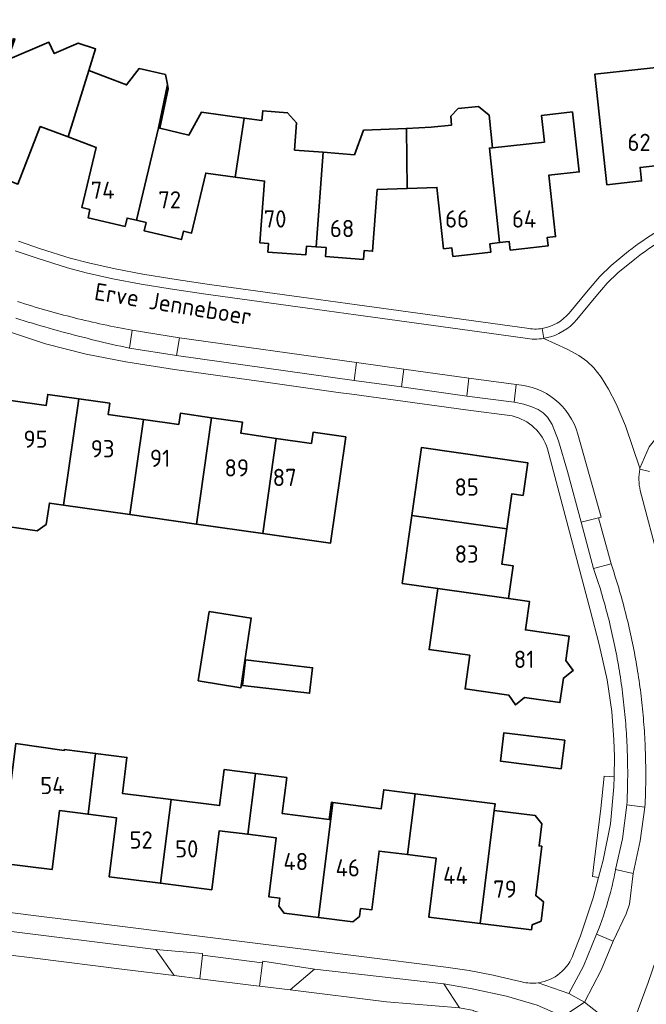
# Model space of a CAD drawing. Header units: metres. Extents: x 247072 to 248918, y 480001 to 481684.
# Tile 44 of 50: x 248238 to 248304, y 481064 to 481167. Entities that reach past the tile are written whole.
import ezdxf
from ezdxf.enums import TextEntityAlignment as Align

# ---------------------------------------------------------------- set-up
doc = ezdxf.new("R2010")
doc.units = ezdxf.units.M
for name, color, linetype, lineweight in [('B-XX-GR-GROENVOORZIENING-GV', 80, 'Continuous', 18), ('B-XX-OG-BEBOUWING-GV', 7, 'Continuous', 35), ('B-XX-OG-BEBOUWING-T18', 10, 'Continuous', 18), ('B-XX-OG-TERREIN_ERF-GV', 7, 'Continuous', 18), ('B-XX-OG-TOPOGRAFIE-T18', 10, 'Continuous', 18), ('B-XX-VH-VERHARDING_GESLOTEN-GV', 252, 'Continuous', 18), ('B-XX-VH-VERHARDING_OPEN-GV', 252, 'Continuous', 18)]:
    doc.layers.add(name, color=color, linetype=linetype, lineweight=lineweight)
doc.styles.add('NLCS-ISO-M-T18', font='NLCS-ISO.ttf', dxfattribs={"height": 1.8})

msp = doc.modelspace()

# ---------------------------------------------------------------- linework, layer by layer
at = {"layer": 'B-XX-GR-GROENVOORZIENING-GV'}
for points in [[(248255.032, 481133.597), (248250.098, 481134.367), (248249.793, 481132.505), (248254.728, 481131.747)], [(248278.447, 481130.304), (248273.512, 481130.995), (248273.241, 481129.133), (248278.192, 481128.447)], [(248285.012, 481127.494), (248289.95, 481126.851), (248290.18, 481128.692), (248285.226, 481129.354)], [(248298.256, 481109.485), (248300.069, 481109.968), (248298.763, 481114.784), (248296.957, 481114.321)], [(248300.385, 481087.713), (248299.353, 481087.809), (248298.996, 481084.43), (248298.239, 481078.272), (248298.129, 481077.301), (248298.779, 481077.228), (248299.251, 481079.007), (248300.013, 481082.805), (248300.364, 481086.697)], [(248302.366, 481077.615), (248303.096, 481081.059), (248303.608, 481084.553), (248301.728, 481084.809), (248301.271, 481081.246), (248300.554, 481078.044)], [(248297.311, 481064.2), (248299.036, 481067.523), (248300.28, 481070.58), (248298.564, 481071.286), (248297.186, 481067.936), (248295.66, 481065.09)], [(248285.731, 481063.291), (248293.011, 481061.196), (248295.073, 481062.693), (248292.351, 481063.867), (248289.165, 481064.82), (248285.565, 481065.585), (248282.629, 481066.105), (248284.265, 481063.593), (248285.736, 481063.317)]]:
    msp.add_lwpolyline(points, close=True, dxfattribs=at)
at = {"layer": 'B-XX-OG-BEBOUWING-GV'}
for points in [[(248308.559, 481154.289), (248308.37, 481154.269), (248307.123, 481165.832), (248306.944, 481165.813), (248307.355, 481162.112), (248298.397, 481161.131), (248299.644, 481149.578), (248303.265, 481149.966), (248303.111, 481151.38), (248308.796, 481151.997)], [(248237.681, 481164.842), (248236.268, 481161.025), (248232.681, 481151.761), (248233.619, 481151.395), (248233.306, 481150.554), (248237.013, 481149.115), (248237.336, 481149.956), (248238.158, 481149.64), (248240.48, 481155.643), (248243.392, 481154.562), (248245.561, 481161.506), (248246.263, 481163.762), (248244.436, 481164.362), (248241.949, 481163.274), (248241.397, 481164.45), (248237.077, 481162.612), (248237.836, 481164.782)], [(248250.548, 481145.861), (248252.831, 481155.509), (248253.758, 481160.06), (248253.557, 481161.073), (248250.827, 481161.708), (248249.501, 481159.994), (248248.037, 481160.556), (248245.561, 481161.506), (248243.392, 481154.562), (248246.308, 481153.479), (248244.822, 481147.197), (248245.674, 481146.986), (248245.483, 481146.12), (248249.349, 481145.224), (248249.556, 481146.097)], [(248260.827, 481150.373), (248261.791, 481156.538), (248257.312, 481157.149), (248256.006, 481154.764), (248252.955, 481155.48), (248253.853, 481159.584), (248253.758, 481160.06), (248252.831, 481155.509), (248250.548, 481145.861), (248251.544, 481145.625), (248251.351, 481144.748), (248255.224, 481143.84), (248255.425, 481144.716), (248256.292, 481144.517), (248257.759, 481150.797)], [(248287.699, 481153.432), (248287.346, 481156.838), (248286.236, 481157.738), (248284.127, 481157.522), (248283.338, 481156.733), (248283.423, 481155.813), (248281.307, 481155.581), (248278.705, 481155.462), (248278.781, 481149.189), (248281.899, 481149.291), (248282.594, 481142.889), (248283.466, 481142.982), (248283.561, 481142.091), (248287.511, 481142.52), (248287.424, 481143.406), (248288.436, 481143.523), (248287.368, 481153.396)], [(248269.29, 481143.078), (248270.022, 481152.966), (248267.031, 481153.2), (248267.234, 481156.028), (248266.308, 481157.1), (248263.707, 481157.296), (248263.606, 481156.291), (248261.791, 481156.538), (248260.827, 481150.373), (248263.908, 481149.948), (248263.421, 481143.518), (248264.303, 481143.436), (248264.254, 481142.545), (248268.207, 481142.245), (248268.273, 481143.152)], [(248287.368, 481153.396), (248288.436, 481143.523), (248289.454, 481143.64), (248289.557, 481142.745), (248293.506, 481143.177), (248293.412, 481144.065), (248294.287, 481144.159), (248293.587, 481150.589), (248296.747, 481150.908), (248296.038, 481157.183), (248292.815, 481156.819), (248293.116, 481154.023), (248287.699, 481153.432)], [(248270.022, 481152.966), (248269.29, 481143.078), (248270.328, 481143.002), (248270.262, 481142.095), (248274.22, 481141.778), (248274.287, 481142.693), (248275.182, 481142.628), (248275.671, 481149.088), (248278.781, 481149.189), (248278.705, 481155.462), (248274.24, 481155.259), (248273.286, 481152.71)], [(248237.405, 481127.036), (248235.568, 481114.069), (248240.183, 481113.41), (248241.121, 481114.099), (248241.439, 481116.326), (248242.927, 481116.114), (248244.512, 481127.215), (248241.265, 481127.678), (248241.09, 481126.511)], [(248251.261, 481125.062), (248247.569, 481125.588), (248247.735, 481126.756), (248244.512, 481127.215), (248242.927, 481116.114), (248249.856, 481115.125)], [(248251.261, 481125.062), (248249.856, 481115.125), (248256.784, 481114.136), (248258.363, 481125.235), (248255.117, 481125.698), (248254.95, 481124.537)], [(248265.114, 481123.083), (248261.431, 481123.608), (248261.597, 481124.774), (248258.363, 481125.235), (248256.784, 481114.136), (248263.714, 481113.147)], [(248265.114, 481123.083), (248263.714, 481113.147), (248270.801, 481112.135), (248272.372, 481123.235), (248268.976, 481123.718), (248268.795, 481122.559)], [(248279.275, 481115.021), (248289.203, 481113.616), (248289.727, 481117.297), (248290.893, 481117.131), (248291.373, 481120.531), (248280.282, 481122.121)], [(248279.275, 481115.021), (248278.27, 481107.931), (248281.991, 481107.398), (248289.356, 481106.352), (248289.845, 481109.768), (248288.679, 481109.934), (248289.203, 481113.616)], [(248289.417, 481096.248), (248290.1, 481095.238), (248291.04, 481096.015), (248294.732, 481095.485), (248295.092, 481098.041), (248296.114, 481098.819), (248295.352, 481099.874), (248295.708, 481102.405), (248291.131, 481103.073), (248291.57, 481106.031), (248289.356, 481106.352), (248281.991, 481107.398), (248281.073, 481101.019), (248285.328, 481100.423), (248284.837, 481096.905)], [(248256.968, 481097.767), (248261.442, 481097.031), (248262.511, 481104.303), (248258.123, 481104.989)], [(248261.594, 481097.278), (248268.608, 481096.451), (248268.923, 481099.12), (248261.909, 481099.948)], [(248294.859, 481088.571), (248295.232, 481091.545), (248288.896, 481092.338), (248288.525, 481089.377)], [(248243.002, 481090.58), (248242.989, 481090.481), (248237.942, 481091.217), (248236.357, 481078.715), (248241.721, 481078.046), (248242.509, 481084.203), (248245.483, 481083.822), (248246.264, 481090.165)], [(248246.264, 481090.165), (248245.483, 481083.822), (248248.458, 481083.441), (248247.671, 481077.285), (248253.038, 481076.612), (248254.138, 481085.355), (248249.067, 481085.989), (248249.536, 481089.748)], [(248258.393, 481075.941), (248259.174, 481082.099), (248262.149, 481081.724), (248262.945, 481088.072), (248259.678, 481088.492), (248259.206, 481084.722), (248254.138, 481085.355), (248253.038, 481076.612)], [(248269.541, 481073.031), (248271.023, 481085.042), (248270.878, 481085.061), (248270.649, 481083.267), (248265.745, 481083.894), (248266.217, 481087.651), (248262.945, 481088.072), (248262.149, 481081.724), (248265.13, 481081.349), (248264.36, 481075.19), (248265.501, 481075.045), (248265.396, 481074.204), (248265.95, 481073.48)], [(248279.608, 481085.962), (248276.338, 481086.37), (248276.086, 481084.396), (248271.023, 481085.042), (248269.541, 481073.031), (248273.114, 481072.584), (248273.83, 481073.149), (248273.933, 481073.973), (248275.087, 481073.826), (248275.858, 481079.973), (248278.833, 481079.606)], [(248279.608, 481085.962), (248278.833, 481079.606), (248281.805, 481079.239), (248281.041, 481073.084), (248286.404, 481072.41), (248287.879, 481084.223), (248287.965, 481084.918)], [(248292.78, 481072.653), (248293.016, 481074.675), (248292.209, 481075.324), (248292.834, 481080.484), (248292.556, 481080.519), (248292.841, 481082.811), (248292.145, 481083.693), (248287.879, 481084.223), (248286.404, 481072.41), (248291.759, 481071.738), (248291.832, 481072.263)]]:
    msp.add_lwpolyline(points, close=True, dxfattribs=at)
at = {"layer": 'B-XX-OG-TERREIN_ERF-GV'}
for points in [[(248307.123, 481165.832), (248316.252, 481166.813), (248317.371, 481156.649), (248311.667, 481156.049), (248311.817, 481154.626), (248308.559, 481154.289), (248308.796, 481151.997), (248303.111, 481151.38), (248303.265, 481149.966), (248299.644, 481149.578), (248298.397, 481161.131), (248307.355, 481162.112), (248306.944, 481165.813)], [(248291.04, 481096.015), (248290.1, 481095.238), (248289.417, 481096.248), (248284.837, 481096.905), (248285.328, 481100.423), (248281.073, 481101.019), (248281.991, 481107.398), (248278.27, 481107.931), (248279.275, 481115.021), (248280.282, 481122.121), (248291.373, 481120.531), (248290.893, 481117.131), (248289.727, 481117.297), (248289.203, 481113.616), (248288.679, 481109.934), (248289.845, 481109.768), (248289.356, 481106.352), (248291.57, 481106.031), (248291.131, 481103.073), (248295.708, 481102.405), (248295.352, 481099.874), (248296.114, 481098.819), (248295.092, 481098.041), (248294.732, 481095.485)], [(248256.968, 481097.767), (248258.123, 481104.989), (248262.511, 481104.303), (248261.442, 481097.031)], [(248261.594, 481097.278), (248261.909, 481099.948), (248268.923, 481099.12), (248268.608, 481096.451)], [(248288.896, 481092.338), (248295.232, 481091.545), (248294.859, 481088.571), (248288.525, 481089.377)]]:
    msp.add_lwpolyline(points, close=True, dxfattribs=at)
for points in [[(248237.077, 481162.612), (248241.397, 481164.45), (248241.949, 481163.274), (248244.436, 481164.362), (248246.263, 481163.762), (248245.561, 481161.506), (248248.037, 481160.556), (248249.501, 481159.994), (248250.827, 481161.708), (248253.557, 481161.073), (248253.758, 481160.06), (248253.853, 481159.584), (248252.955, 481155.48), (248256.006, 481154.764), (248257.312, 481157.149), (248261.791, 481156.538), (248263.606, 481156.291), (248263.707, 481157.296), (248266.308, 481157.1), (248267.234, 481156.028), (248267.031, 481153.2), (248270.022, 481152.966), (248273.286, 481152.71), (248274.24, 481155.259), (248278.705, 481155.462), (248281.307, 481155.581), (248283.423, 481155.813), (248283.338, 481156.733), (248284.127, 481157.522), (248286.236, 481157.738), (248287.346, 481156.838), (248287.699, 481153.432), (248293.116, 481154.023), (248292.815, 481156.819), (248296.038, 481157.183), (248296.747, 481150.908), (248293.587, 481150.589), (248294.287, 481144.159), (248293.412, 481144.065), (248293.506, 481143.177), (248289.557, 481142.745), (248289.454, 481143.64), (248288.436, 481143.523), (248287.424, 481143.406), (248287.511, 481142.52), (248283.561, 481142.091), (248283.466, 481142.982), (248282.594, 481142.889), (248281.899, 481149.291), (248278.781, 481149.189), (248275.671, 481149.088), (248275.182, 481142.628), (248274.287, 481142.693), (248274.22, 481141.778), (248270.262, 481142.095), (248270.328, 481143.002), (248269.29, 481143.078), (248268.273, 481143.152), (248268.207, 481142.245), (248264.254, 481142.545), (248264.303, 481143.436), (248263.421, 481143.518), (248263.908, 481149.948), (248260.827, 481150.373), (248257.759, 481150.797), (248256.292, 481144.517), (248255.425, 481144.716), (248255.224, 481143.84), (248251.351, 481144.748), (248251.544, 481145.625), (248250.548, 481145.861), (248249.556, 481146.097), (248249.349, 481145.224), (248245.483, 481146.12), (248245.674, 481146.986), (248244.822, 481147.197), (248246.308, 481153.479), (248243.392, 481154.562), (248240.48, 481155.643), (248238.158, 481149.64)], [(248238.225, 481143.676), (248240.504, 481142.894), (248243.609, 481141.915), (248245.533, 481141.409), (248248.292, 481140.79), (248251.214, 481140.237), (248254.23, 481139.734), (248257.681, 481139.208), (248258.656, 481139.075), (248268.535, 481137.722), (248273.566, 481137.035), (248283.451, 481135.659), (248288.756, 481134.924), (248291.265, 481134.578)], [(248295.697, 481136.174), (248297.692, 481138.569), (248298.908, 481139.991), (248300.071, 481141.148), (248301.9, 481142.633)], [(248289.755, 481125.421), (248284.904, 481126.061), (248273.023, 481127.711), (248271.588, 481127.873), (248263.317, 481129.051), (248254.514, 481130.291), (248249.435, 481131.078), (248245.288, 481131.881), (248241.051, 481132.963), (248236.976, 481134.302), (248232.985, 481135.715), (248232.909, 481135.743), (248230.487, 481129.214)], [(248237.405, 481127.036), (248241.09, 481126.511), (248241.265, 481127.678), (248244.512, 481127.215), (248247.735, 481126.756), (248247.569, 481125.588), (248251.261, 481125.062), (248254.95, 481124.537), (248255.117, 481125.698), (248258.363, 481125.235), (248261.597, 481124.774), (248261.431, 481123.608), (248265.114, 481123.083), (248268.795, 481122.559), (248268.976, 481123.718), (248272.372, 481123.235), (248270.801, 481112.135), (248263.714, 481113.147), (248256.784, 481114.136), (248249.856, 481115.125), (248242.927, 481116.114), (248241.439, 481116.326), (248241.121, 481114.099), (248240.183, 481113.41), (248235.568, 481114.069)], [(248296.152, 481069.279), (248296.888, 481071.111), (248298.206, 481075.072), (248298.779, 481077.228), (248298.129, 481077.301), (248298.239, 481078.272), (248298.996, 481084.43), (248299.353, 481087.809), (248300.385, 481087.713), (248300.431, 481089.868), (248300.377, 481091.606), (248300.137, 481094.553), (248299.665, 481097.876), (248298.846, 481101.546), (248297.894, 481105.176), (248293.428, 481121.983)], [(248237.942, 481091.217), (248242.989, 481090.481), (248243.002, 481090.58), (248246.264, 481090.165), (248249.536, 481089.748), (248249.067, 481085.989), (248254.138, 481085.355), (248259.206, 481084.722), (248259.678, 481088.492), (248262.945, 481088.072), (248266.217, 481087.651), (248265.745, 481083.894), (248270.649, 481083.267), (248270.878, 481085.061), (248271.023, 481085.042), (248276.086, 481084.396), (248276.338, 481086.37), (248279.608, 481085.962), (248287.965, 481084.918), (248287.879, 481084.223), (248292.145, 481083.693), (248292.841, 481082.811), (248292.556, 481080.519), (248292.834, 481080.484), (248292.209, 481075.324), (248293.016, 481074.675), (248292.78, 481072.653), (248291.832, 481072.263), (248291.759, 481071.738), (248286.404, 481072.41), (248281.041, 481073.084), (248281.805, 481079.239), (248278.833, 481079.606), (248275.858, 481079.973), (248275.087, 481073.826), (248273.933, 481073.973), (248273.83, 481073.149), (248273.114, 481072.584), (248269.541, 481073.031), (248265.95, 481073.48), (248265.396, 481074.204), (248265.501, 481075.045), (248264.36, 481075.19), (248265.13, 481081.349), (248262.149, 481081.724), (248259.174, 481082.099), (248258.393, 481075.941), (248253.038, 481076.612), (248247.671, 481077.285), (248248.458, 481083.441), (248245.483, 481083.822), (248242.509, 481084.203), (248241.721, 481078.046), (248236.357, 481078.715)], [(248228.732, 481074.628), (248240.886, 481073.121), (248247.11, 481072.339), (248273.456, 481069.033), (248282.839, 481067.863), (248285.27, 481067.498), (248287.755, 481067.014), (248289.687, 481066.554), (248290.755, 481066.304)]]:
    msp.add_lwpolyline(points, dxfattribs=at)
for points in [[(248301.9, 481142.633, -0.067286), (248308.201, 481146.355)], [(248292.897, 481134.564, 0.178797), (248295.697, 481136.174)], [(248291.265, 481134.578, 0.0882186), (248292.897, 481134.564)], [(248293.428, 481121.983, 0.2692721), (248289.755, 481125.421)], [(248292.448, 481066.213, 0.2860443), (248296.152, 481069.279)], [(248290.755, 481066.304, 0.0939305), (248292.448, 481066.213)]]:
    msp.add_lwpolyline(points, format="xyb", dxfattribs=at)
at = {"layer": 'B-XX-VH-VERHARDING_GESLOTEN-GV'}
msp.add_lwpolyline([(248284.265, 481063.593), (248276.622, 481064.233), (248266.56, 481065.466), (248263.358, 481065.858), (248262.467, 481065.967), (248257.14, 481066.632), (248254.461, 481066.967), (248249.3, 481067.611), (248239.922, 481068.789), (248234.267, 481069.5)], dxfattribs=at)
at = {"layer": 'B-XX-VH-VERHARDING_OPEN-GV'}
for points in [[(248308.201, 481146.355, 0.067286), (248301.9, 481142.633)], [(248302.555, 481141.813, -0.0674917), (248308.637, 481145.4)], [(248308.637, 481145.4, 0.0674917), (248302.555, 481141.813)], [(248295.697, 481136.174, -0.178797), (248292.897, 481134.564)], [(248293.281, 481133.568, 0.1692912), (248296.503, 481135.501)], [(248296.503, 481135.501, -0.1692912), (248293.281, 481133.568)], [(248292.897, 481134.564, -0.0882186), (248291.265, 481134.578)], [(248291.102, 481133.541, 0.0873004), (248293.072, 481133.529)], [(248293.072, 481133.529, -0.0873004), (248291.102, 481133.541)], [(248296.588, 481123.533, 0.3226307), (248290.18, 481128.692)], [(248290.18, 481128.692, -0.3226307), (248296.588, 481123.533)], [(248289.755, 481125.421, -0.2692721), (248293.428, 481121.983)], [(248303.109, 481117.651, -0.0900325), (248303.068, 481119.862)], [(248303.068, 481119.862, 0.0900325), (248303.109, 481117.651)], [(248300.554, 481078.044, -0.007738), (248300.331, 481076.982)], [(248300.331, 481076.982, 0.007738), (248300.554, 481078.044)], [(248299.88, 481075.186, -0.0273472), (248298.564, 481071.286)], [(248298.564, 481071.286, 0.0273472), (248299.88, 481075.186)], [(248296.152, 481069.279, -0.2860443), (248292.448, 481066.213)], [(248292.448, 481066.213, -0.0939305), (248290.755, 481066.304)]]:
    msp.add_lwpolyline(points, format="xyb", dxfattribs=at)
for points in [[(248291.265, 481134.578), (248288.756, 481134.924), (248283.451, 481135.659), (248273.566, 481137.035), (248268.535, 481137.722), (248258.656, 481139.075), (248257.681, 481139.208), (248254.23, 481139.734), (248251.214, 481140.237), (248248.292, 481140.79), (248245.533, 481141.409), (248243.609, 481141.915), (248240.504, 481142.894), (248238.225, 481143.676)], [(248237.873, 481142.687), (248240.176, 481141.897), (248243.317, 481140.906), (248245.285, 481140.389), (248248.079, 481139.762), (248251.019, 481139.205), (248254.065, 481138.697), (248257.531, 481138.169), (248268.393, 481136.682), (248273.423, 481135.995), (248283.307, 481134.619), (248288.612, 481133.884), (248291.102, 481133.541)], [(248291.102, 481133.541), (248288.612, 481133.884), (248283.307, 481134.619), (248273.423, 481135.995), (248268.393, 481136.682), (248257.531, 481138.169), (248254.065, 481138.697), (248251.019, 481139.205), (248248.079, 481139.762), (248245.285, 481140.389), (248243.317, 481140.906), (248240.176, 481141.897), (248237.873, 481142.687)], [(248301.9, 481142.633), (248300.071, 481141.148), (248298.908, 481139.991), (248297.692, 481138.569), (248295.697, 481136.174)], [(248296.503, 481135.501), (248298.494, 481137.892), (248299.679, 481139.276), (248300.774, 481140.366), (248302.555, 481141.813)], [(248302.555, 481141.813), (248300.774, 481140.366), (248299.679, 481139.276), (248298.494, 481137.892), (248296.503, 481135.501)], [(248237.94, 481135.639), (248238.374, 481135.503), (248238.807, 481135.368), (248239.242, 481135.235), (248239.677, 481135.104), (248240.112, 481134.974), (248240.547, 481134.845), (248240.984, 481134.718), (248241.42, 481134.593), (248241.857, 481134.469), (248242.295, 481134.347), (248242.733, 481134.226), (248243.171, 481134.107), (248243.61, 481133.989), (248244.049, 481133.873), (248244.489, 481133.759), (248244.929, 481133.645), (248245.369, 481133.534), (248245.81, 481133.424), (248246.251, 481133.316), (248246.692, 481133.209), (248247.134, 481133.104), (248247.576, 481133), (248248.019, 481132.898), (248248.462, 481132.797), (248248.905, 481132.698), (248249.349, 481132.601), (248249.793, 481132.505), (248250.098, 481134.367), (248249.714, 481134.438), (248249.334, 481134.509), (248248.955, 481134.582), (248248.576, 481134.656), (248248.197, 481134.732), (248247.818, 481134.81), (248247.44, 481134.889), (248247.062, 481134.97), (248246.685, 481135.052), (248246.308, 481135.136), (248245.931, 481135.222), (248245.555, 481135.309), (248245.178, 481135.397), (248244.803, 481135.487), (248244.427, 481135.579), (248244.052, 481135.672), (248243.678, 481135.767), (248243.304, 481135.863), (248242.93, 481135.961), (248242.557, 481136.061), (248242.184, 481136.162), (248241.811, 481136.264), (248241.439, 481136.368), (248241.067, 481136.474), (248240.696, 481136.581), (248240.325, 481136.689), (248239.955, 481136.8), (248239.585, 481136.911), (248239.216, 481137.025), (248238.847, 481137.139), (248238.478, 481137.256), (248238.111, 481137.374)], [(248238.111, 481137.374), (248238.478, 481137.256), (248238.847, 481137.139), (248239.216, 481137.025), (248239.585, 481136.911), (248239.955, 481136.8), (248240.325, 481136.689), (248240.696, 481136.581), (248241.067, 481136.474), (248241.439, 481136.368), (248241.811, 481136.264), (248242.184, 481136.162), (248242.557, 481136.061), (248242.93, 481135.961), (248243.304, 481135.863), (248243.678, 481135.767), (248244.052, 481135.672), (248244.427, 481135.579), (248244.803, 481135.487), (248245.178, 481135.397), (248245.555, 481135.309), (248245.931, 481135.222), (248246.308, 481135.136), (248246.685, 481135.052), (248247.062, 481134.97), (248247.44, 481134.889), (248247.818, 481134.81), (248248.197, 481134.732), (248248.576, 481134.656), (248248.955, 481134.582), (248249.334, 481134.509), (248249.714, 481134.438), (248250.098, 481134.367), (248255.032, 481133.597), (248273.512, 481130.995), (248278.447, 481130.304), (248285.226, 481129.354), (248290.18, 481128.692)], [(248300.554, 481078.044), (248301.271, 481081.246), (248301.728, 481084.809), (248301.744, 481085.15), (248301.758, 481085.476), (248301.77, 481085.801), (248301.78, 481086.126), (248301.789, 481086.451), (248301.797, 481086.776), (248301.802, 481087.102), (248301.806, 481087.427), (248301.809, 481087.752), (248301.81, 481088.078), (248301.809, 481088.403), (248301.807, 481088.728), (248301.803, 481089.054), (248301.797, 481089.379), (248301.79, 481089.704), (248301.781, 481090.03), (248301.771, 481090.355), (248301.759, 481090.68), (248301.745, 481091.005), (248301.73, 481091.33), (248301.714, 481091.655), (248301.695, 481091.98), (248301.676, 481092.305), (248301.654, 481092.629), (248301.631, 481092.954), (248301.606, 481093.278), (248301.58, 481093.602), (248301.552, 481093.927), (248301.522, 481094.251), (248301.491, 481094.574), (248301.459, 481094.898), (248301.424, 481095.222), (248301.389, 481095.545), (248301.351, 481095.868), (248301.312, 481096.191), (248301.272, 481096.514), (248301.229, 481096.837), (248301.186, 481097.159), (248301.14, 481097.481), (248301.093, 481097.803), (248301.045, 481098.125), (248300.995, 481098.446), (248300.943, 481098.768), (248300.89, 481099.089), (248300.835, 481099.409), (248300.778, 481099.73), (248300.72, 481100.05), (248300.661, 481100.37), (248300.6, 481100.689), (248300.537, 481101.008), (248300.473, 481101.327), (248300.407, 481101.646), (248300.339, 481101.964), (248300.27, 481102.282), (248300.2, 481102.6), (248300.128, 481102.917), (248300.054, 481103.234), (248299.979, 481103.551), (248299.902, 481103.867), (248299.824, 481104.183), (248299.744, 481104.498), (248299.662, 481104.813), (248299.579, 481105.127), (248299.495, 481105.442), (248299.409, 481105.755), (248299.321, 481106.069), (248299.232, 481106.382), (248299.141, 481106.694), (248299.049, 481107.006), (248298.955, 481107.318), (248298.86, 481107.629), (248298.763, 481107.939), (248298.665, 481108.249), (248298.565, 481108.559), (248298.463, 481108.868), (248298.36, 481109.177), (248298.256, 481109.485), (248296.957, 481114.321), (248295.539, 481119.619), (248294.577, 481122.83), (248293.925, 481124.534), (248293.441, 481125.312), (248292.982, 481125.732), (248292.453, 481126.086), (248291.803, 481126.388), (248290.984, 481126.642), (248289.95, 481126.851), (248285.012, 481127.494), (248278.192, 481128.447), (248273.241, 481129.133), (248254.728, 481131.747), (248249.793, 481132.505), (248249.349, 481132.601), (248248.905, 481132.698), (248248.462, 481132.797), (248248.019, 481132.898), (248247.576, 481133), (248247.134, 481133.104), (248246.692, 481133.209), (248246.251, 481133.316), (248245.81, 481133.424), (248245.369, 481133.534), (248244.929, 481133.645), (248244.489, 481133.759), (248244.049, 481133.873), (248243.61, 481133.989), (248243.171, 481134.107), (248242.733, 481134.226), (248242.295, 481134.347), (248241.857, 481134.469), (248241.42, 481134.593), (248240.984, 481134.718), (248240.547, 481134.845), (248240.112, 481134.974), (248239.677, 481135.104), (248239.242, 481135.235), (248238.807, 481135.368), (248238.374, 481135.503), (248237.94, 481135.639)], [(248236.976, 481134.302), (248241.051, 481132.963), (248245.288, 481131.881), (248249.435, 481131.078), (248254.514, 481130.291), (248263.317, 481129.051), (248271.588, 481127.873), (248273.023, 481127.711), (248284.904, 481126.061), (248289.755, 481125.421)], [(248292.897, 481134.564), (248293.072, 481133.529), (248293.111, 481133.536), (248293.281, 481133.568)], [(248293.072, 481133.529), (248292.897, 481134.564)], [(248293.281, 481133.568), (248293.111, 481133.536), (248293.072, 481133.529), (248295.497, 481132.412), (248296.717, 481131.738), (248297.535, 481131.151), (248298.278, 481130.443), (248299.024, 481129.481), (248299.807, 481128.216), (248300.62, 481126.673), (248301.587, 481124.392), (248303.087, 481119.97), (248304.044, 481122.21)], [(248303.068, 481119.862), (248303.087, 481119.97), (248301.587, 481124.392), (248300.62, 481126.673), (248299.807, 481128.216), (248299.024, 481129.481), (248298.278, 481130.443), (248297.535, 481131.151), (248296.717, 481131.738), (248295.497, 481132.412), (248293.072, 481133.529)], [(248290.18, 481128.692), (248289.95, 481126.851), (248290.984, 481126.642), (248291.803, 481126.388), (248292.453, 481126.086), (248292.982, 481125.732), (248293.441, 481125.312), (248293.925, 481124.534), (248294.577, 481122.83), (248295.539, 481119.619), (248296.957, 481114.321), (248298.763, 481114.784), (248299.026, 481114.867), (248296.588, 481123.533)], [(248307.245, 481124.742), (248307.152, 481124.711), (248307.049, 481124.674), (248307.039, 481124.67), (248306.946, 481124.636), (248306.845, 481124.596), (248306.836, 481124.592), (248306.744, 481124.554), (248306.644, 481124.51), (248306.635, 481124.506), (248306.545, 481124.465), (248306.447, 481124.418), (248306.438, 481124.413), (248306.349, 481124.369), (248306.253, 481124.318), (248304.999, 481123.394), (248304.044, 481122.21), (248303.087, 481119.97), (248303.068, 481119.862), (248304.09, 481119.604)], [(248296.588, 481123.533), (248299.026, 481114.867), (248298.763, 481114.784), (248300.069, 481109.968), (248300.174, 481109.655), (248300.279, 481109.342), (248300.381, 481109.028), (248300.482, 481108.714), (248300.582, 481108.399), (248300.68, 481108.084), (248300.776, 481107.768), (248300.871, 481107.452), (248300.964, 481107.135), (248301.056, 481106.818), (248301.146, 481106.5), (248301.235, 481106.182), (248301.322, 481105.864), (248301.408, 481105.545), (248301.492, 481105.226), (248301.574, 481104.906), (248301.655, 481104.586), (248301.735, 481104.265), (248301.813, 481103.944), (248301.889, 481103.623), (248301.964, 481103.302), (248302.037, 481102.98), (248302.109, 481102.657), (248302.179, 481102.335), (248302.247, 481102.012), (248302.314, 481101.689), (248302.38, 481101.365), (248302.443, 481101.041), (248302.506, 481100.717), (248302.566, 481100.392), (248302.625, 481100.068), (248302.683, 481099.742), (248302.739, 481099.417), (248302.793, 481099.091), (248302.846, 481098.765), (248302.897, 481098.439), (248302.947, 481098.113), (248302.995, 481097.786), (248303.042, 481097.459), (248303.087, 481097.132), (248303.13, 481096.805), (248303.172, 481096.477), (248303.212, 481096.15), (248303.25, 481095.822), (248303.287, 481095.494), (248303.323, 481095.166), (248303.356, 481094.837), (248303.388, 481094.509), (248303.419, 481094.18), (248303.448, 481093.851), (248303.475, 481093.522), (248303.501, 481093.193), (248303.525, 481092.863), (248303.548, 481092.534), (248303.569, 481092.205), (248303.589, 481091.875), (248303.606, 481091.545), (248303.623, 481091.216), (248303.637, 481090.886), (248303.65, 481090.556), (248303.662, 481090.226), (248303.671, 481089.896), (248303.68, 481089.566), (248303.686, 481089.236), (248303.691, 481088.906), (248303.695, 481088.575), (248303.697, 481088.245), (248303.697, 481087.915), (248303.696, 481087.585), (248303.693, 481087.255), (248303.688, 481086.925), (248303.682, 481086.595), (248303.674, 481086.265), (248303.665, 481085.935), (248303.654, 481085.605), (248303.641, 481085.275), (248303.627, 481084.945), (248303.608, 481084.553), (248303.096, 481081.059), (248302.366, 481077.615), (248301.994, 481074.432), (248301.642, 481073.401), (248300.28, 481070.58), (248299.036, 481067.523), (248297.311, 481064.2), (248301.848, 481060.598), (248303.963, 481066.262)], [(248293.428, 481121.983), (248297.894, 481105.176), (248298.846, 481101.546), (248299.665, 481097.876), (248300.137, 481094.553), (248300.377, 481091.606), (248300.431, 481089.868), (248300.385, 481087.713), (248300.364, 481086.697), (248300.013, 481082.805), (248299.251, 481079.007), (248298.779, 481077.228), (248298.206, 481075.072), (248296.888, 481071.111), (248296.152, 481069.279)], [(248304.09, 481119.604), (248303.068, 481119.862)], [(248303.109, 481117.651), (248305.169, 481109.906), (248307.458, 481101.271), (248308.101, 481097.791), (248308.474, 481094.168), (248308.654, 481090.771), (248308.629, 481087.132), (248308.346, 481083.507), (248307.837, 481079.706), (248307.09, 481076.179), (248306.261, 481073.195), (248305.203, 481069.885), (248303.963, 481066.262), (248301.848, 481060.598), (248302.377, 481060.179), (248302.623, 481060.644), (248307.91, 481060.937), (248308.938, 481061.471), (248307.282, 481064.362)], [(248305.169, 481109.906), (248303.109, 481117.651)], [(248290.755, 481066.304), (248289.687, 481066.554), (248287.755, 481067.014), (248285.27, 481067.498), (248282.839, 481067.863), (248273.456, 481069.033), (248247.11, 481072.339), (248240.886, 481073.121), (248228.732, 481074.628), (248225.554, 481075.012), (248223.39, 481075.367), (248221.393, 481075.828), (248218.415, 481076.627), (248215.553, 481077.544), (248213.271, 481078.447), (248211.197, 481079.436), (248209.154, 481080.483), (248208.255, 481078.798)], [(248208.255, 481078.798), (248210.835, 481077.52), (248213.883, 481076.124), (248218.61, 481074.554), (248220.778, 481074.036), (248224.483, 481073.356), (248227.303, 481072.781), (248230.207, 481072.441), (248230.222, 481072.575), (248235.769, 481071.789), (248252.553, 481069.706), (248257.436, 481069.286), (248257.415, 481069.095), (248263.66, 481068.31), (248263.692, 481068.306), (248263.716, 481068.484), (248269.113, 481067.624), (248282.629, 481066.105), (248285.565, 481065.585), (248289.165, 481064.82), (248292.351, 481063.867)], [(248298.564, 481071.286), (248300.28, 481070.58), (248301.642, 481073.401), (248301.994, 481074.432), (248302.366, 481077.615), (248300.554, 481078.044)], [(248300.331, 481076.982), (248300.27, 481076.717), (248300.208, 481076.453), (248300.207, 481076.45), (248300.143, 481076.188), (248300.078, 481075.926), (248300.073, 481075.911), (248300.008, 481075.656), (248299.939, 481075.402), (248299.88, 481075.186)], [(248299.88, 481075.186), (248299.939, 481075.402), (248300.008, 481075.656), (248300.073, 481075.911), (248300.078, 481075.926), (248300.143, 481076.188), (248300.207, 481076.45), (248300.208, 481076.453), (248300.27, 481076.717), (248300.331, 481076.982)], [(248292.448, 481066.213), (248295.66, 481065.09), (248297.186, 481067.936), (248298.564, 481071.286)], [(248295.073, 481062.693), (248297.311, 481064.2), (248295.66, 481065.09), (248292.448, 481066.213)], [(248301.848, 481060.598), (248297.311, 481064.2), (248295.073, 481062.693)]]:
    msp.add_lwpolyline(points, dxfattribs=at)
for points in [[(248255.032, 481133.597), (248254.728, 481131.747), (248273.241, 481129.133), (248273.512, 481130.995)], [(248278.447, 481130.304), (248278.192, 481128.447), (248285.012, 481127.494), (248285.226, 481129.354)], [(248301.728, 481084.809), (248303.608, 481084.553), (248303.627, 481084.945), (248303.641, 481085.275), (248303.654, 481085.605), (248303.665, 481085.935), (248303.674, 481086.265), (248303.682, 481086.595), (248303.688, 481086.925), (248303.693, 481087.255), (248303.696, 481087.585), (248303.697, 481087.915), (248303.697, 481088.245), (248303.695, 481088.575), (248303.691, 481088.906), (248303.686, 481089.236), (248303.68, 481089.566), (248303.671, 481089.896), (248303.662, 481090.226), (248303.65, 481090.556), (248303.637, 481090.886), (248303.623, 481091.216), (248303.606, 481091.545), (248303.589, 481091.875), (248303.569, 481092.205), (248303.548, 481092.534), (248303.525, 481092.863), (248303.501, 481093.193), (248303.475, 481093.522), (248303.448, 481093.851), (248303.419, 481094.18), (248303.388, 481094.509), (248303.356, 481094.837), (248303.323, 481095.166), (248303.287, 481095.494), (248303.25, 481095.822), (248303.212, 481096.15), (248303.172, 481096.477), (248303.13, 481096.805), (248303.087, 481097.132), (248303.042, 481097.459), (248302.995, 481097.786), (248302.947, 481098.113), (248302.897, 481098.439), (248302.846, 481098.765), (248302.793, 481099.091), (248302.739, 481099.417), (248302.683, 481099.742), (248302.625, 481100.068), (248302.566, 481100.392), (248302.506, 481100.717), (248302.443, 481101.041), (248302.38, 481101.365), (248302.314, 481101.689), (248302.247, 481102.012), (248302.179, 481102.335), (248302.109, 481102.657), (248302.037, 481102.98), (248301.964, 481103.302), (248301.889, 481103.623), (248301.813, 481103.944), (248301.735, 481104.265), (248301.655, 481104.586), (248301.574, 481104.906), (248301.492, 481105.226), (248301.408, 481105.545), (248301.322, 481105.864), (248301.235, 481106.182), (248301.146, 481106.5), (248301.056, 481106.818), (248300.964, 481107.135), (248300.871, 481107.452), (248300.776, 481107.768), (248300.68, 481108.084), (248300.582, 481108.399), (248300.482, 481108.714), (248300.381, 481109.028), (248300.279, 481109.342), (248300.174, 481109.655), (248300.069, 481109.968), (248298.256, 481109.485), (248298.36, 481109.177), (248298.463, 481108.868), (248298.565, 481108.559), (248298.665, 481108.249), (248298.763, 481107.939), (248298.86, 481107.629), (248298.955, 481107.318), (248299.049, 481107.006), (248299.141, 481106.694), (248299.232, 481106.382), (248299.321, 481106.069), (248299.409, 481105.755), (248299.495, 481105.442), (248299.579, 481105.127), (248299.662, 481104.813), (248299.744, 481104.498), (248299.824, 481104.183), (248299.902, 481103.867), (248299.979, 481103.551), (248300.054, 481103.234), (248300.128, 481102.917), (248300.2, 481102.6), (248300.27, 481102.282), (248300.339, 481101.964), (248300.407, 481101.646), (248300.473, 481101.327), (248300.537, 481101.008), (248300.6, 481100.689), (248300.661, 481100.37), (248300.72, 481100.05), (248300.778, 481099.73), (248300.835, 481099.409), (248300.89, 481099.089), (248300.943, 481098.768), (248300.995, 481098.446), (248301.045, 481098.125), (248301.093, 481097.803), (248301.14, 481097.481), (248301.186, 481097.159), (248301.229, 481096.837), (248301.272, 481096.514), (248301.312, 481096.191), (248301.351, 481095.868), (248301.389, 481095.545), (248301.424, 481095.222), (248301.459, 481094.898), (248301.491, 481094.574), (248301.522, 481094.251), (248301.552, 481093.927), (248301.58, 481093.602), (248301.606, 481093.278), (248301.631, 481092.954), (248301.654, 481092.629), (248301.676, 481092.305), (248301.695, 481091.98), (248301.714, 481091.655), (248301.73, 481091.33), (248301.745, 481091.005), (248301.759, 481090.68), (248301.771, 481090.355), (248301.781, 481090.03), (248301.79, 481089.704), (248301.797, 481089.379), (248301.803, 481089.054), (248301.807, 481088.728), (248301.809, 481088.403), (248301.81, 481088.078), (248301.809, 481087.752), (248301.806, 481087.427), (248301.802, 481087.102), (248301.797, 481086.776), (248301.789, 481086.451), (248301.78, 481086.126), (248301.77, 481085.801), (248301.758, 481085.476), (248301.744, 481085.15)], [(248239.922, 481068.789), (248249.3, 481067.611), (248254.461, 481066.967), (248252.553, 481069.706), (248235.769, 481071.789), (248234.216, 481070.474), (248233.237, 481069.645), (248234.267, 481069.5)], [(248257.14, 481066.632), (248257.415, 481069.095), (248257.436, 481069.286), (248252.553, 481069.706), (248254.461, 481066.967)], [(248257.415, 481069.095), (248257.14, 481066.632), (248262.467, 481065.967), (248263.358, 481065.858), (248263.692, 481068.306), (248263.66, 481068.31)], [(248266.56, 481065.466), (248269.113, 481067.624), (248263.716, 481068.484), (248263.692, 481068.306), (248263.358, 481065.858)], [(248284.265, 481063.593), (248282.629, 481066.105), (248269.113, 481067.624), (248266.56, 481065.466), (248276.622, 481064.233)]]:
    msp.add_lwpolyline(points, close=True, dxfattribs=at)

# ---------------------------------------------------------------- texts
at = {"layer": 'B-XX-OG-BEBOUWING-T18', "style": 'NLCS-ISO-M-T18'}
for s, p in [('62', (248303, 481154)), ('74', (248247, 481149)), ('72', (248254, 481148)), ('70', (248265, 481146)), ('66', (248284, 481146)), ('64', (248291, 481146)), ('68', (248272, 481145)), ('95', (248240, 481123)), ('93', (248247, 481122)), ('91', (248253, 481121)), ('89', (248261, 481120)), ('87', (248266, 481119)), ('85', (248285, 481118)), ('83', (248285, 481111)), ('81', (248291, 481100)), ('54', (248241.758, 481086.822)), ('52', (248251.019, 481081.133)), ('50', (248255.781, 481080.207)), ('48', (248267.158, 481078.884)), ('46', (248272.582, 481078.223)), ('44', (248283.827, 481077.429)), ('79', (248289, 481076))]:
    msp.add_text(s, height=1.8, dxfattribs=at).set_placement(p, align=Align.MIDDLE_CENTER)
at = {"layer": 'B-XX-OG-TOPOGRAFIE-T18', "style": 'NLCS-ISO-M-T18'}
msp.add_text('Erve Jenneboer', height=1.8, rotation=350.7, dxfattribs=at).set_placement((248254.359, 481137.113), align=Align.MIDDLE_CENTER)

doc.saveas('drawing.dxf')
